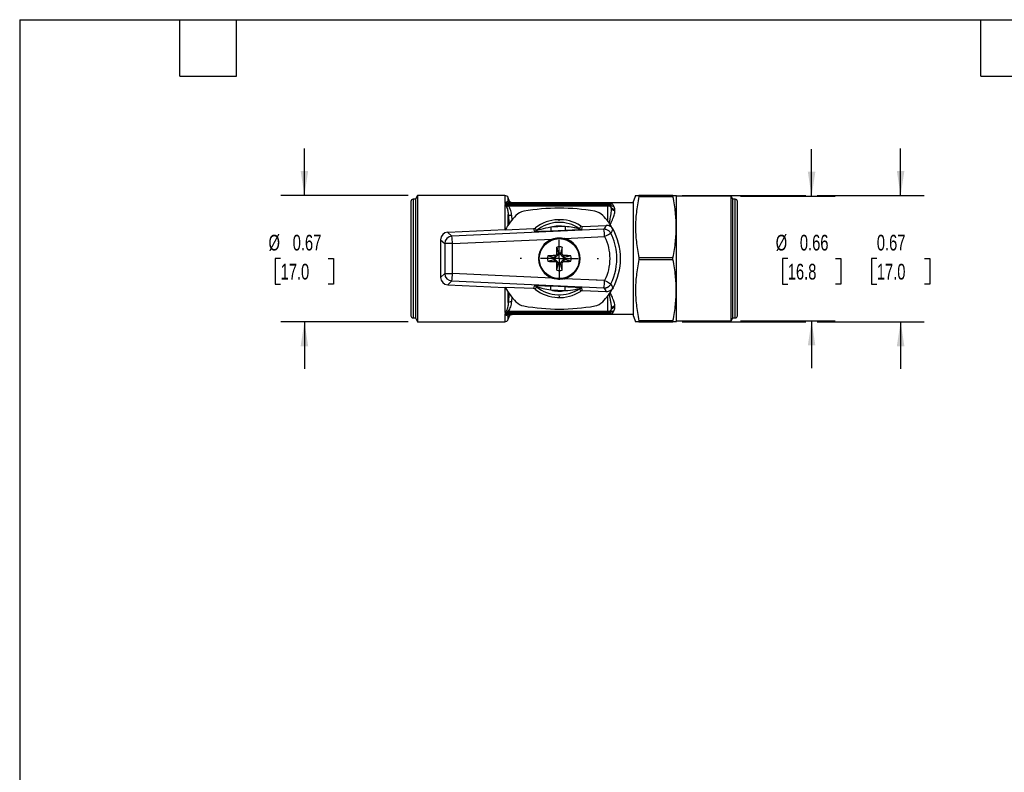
# Model space of a CAD drawing. Header units: inches. Extents: x 0.2 to 10.8, y 0.2 to 8.2.
# Tile 2 of 4: x 0.2 to 5.5, y 4.3 to 8.2. Entities that reach past the tile are written whole.
import ezdxf

# ---------------------------------------------------------------- set-up
doc = ezdxf.new("R2010")
doc.units = ezdxf.units.IN
doc.header["$MEASUREMENT"] = 0
doc.linetypes.add('SLD-Center', pattern=[0.75, 0.6, -0.05, 0.05, -0.05])
doc.linetypes.add('SLD-Solid', pattern=[0])
doc.layers.add('CENTER', color=40, linetype='SLD-Center')
doc.layers.add('DIMENSIONS', color=140, linetype='SLD-Solid', lineweight=25)
doc.layers.add('TEXT', color=140, linetype='SLD-Solid', lineweight=25)
doc.styles.add('SLDTEXTSTYLE0', font='TXT', dxfattribs={"width": 0.7})
doc.dimstyles.new('SLDDIMSTYLE0', dxfattribs={"dimtxt": 0.084961, "dimasz": 0.13, "dimexe": 0, "dimexo": 0.0625, "dimgap": 0.02124, "dimtad": 0, "dimtih": 1, "dimtoh": 1, "dimrnd": 1e-09, "dimdsep": 46, "dimtxsty": 'SLDTEXTSTYLE0', "dimsah": 1, "dimcen": 0.09, "dimadec": 0, "dimazin": 2, "dimtfac": 1, "dimtmove": 0, "dimatfit": 0, "dimfxl": 0, "dimfrac": 2, "dimtolj": 1, "dimtzin": 12, "dimarcsym": 0})

# ---------------------------------------------------------------- blocks, each defined once
blk = doc.blocks.new('_D_4')
at = {"layer": 'DIMENSIONS'}
for p, q in [((4.4521, 7.3132), (4.4521, 7.5632)), ((4.0757, 7.3132), (4.5771, 7.3132)), ((4.3258, 6.9825), (4.2973, 6.9825)), ((4.2973, 6.9825), (4.2973, 6.8475)), ((4.5783, 6.9825), (4.6068, 6.9825)), ((4.6068, 6.9825), (4.6068, 6.8475)), ((4.2973, 6.8475), (4.3258, 6.8475)), ((4.6068, 6.8475), (4.5783, 6.8475)), ((4.0757, 6.6518), (4.5771, 6.6518)), ((4.4521, 6.6518), (4.4521, 6.4018))]:
    blk.add_line(p, q, dxfattribs=at)
for points in [[(4.4521, 7.3132), (4.4721, 7.4432), (4.4321, 7.4432)], [(4.4521, 6.6518), (4.4321, 6.5218), (4.4721, 6.5218)]]:
    blk.add_solid(points, dxfattribs=at)
at = {"layer": 'DIMENSIONS', "char_height": 0.08333, "attachment_point": 1, "style": 'SLDTEXTSTYLE0'}
for s, insert in [('%%c', (4.2617, 7.1089)), ('0.66', (4.39, 7.1089)), ('16.8', (4.3258, 6.9549))]:
    blk.add_mtext(s, dxfattribs=dict(at, insert=insert))
blk = doc.blocks.new('_D_5')
at = {"layer": 'DIMENSIONS'}
for p, q in [((4.9245, 7.3172), (4.9245, 7.5672)), ((3.7662, 7.3172), (4.4221, 7.3172)), ((4.4821, 7.3172), (5.0495, 7.3172)), ((4.7983, 6.9825), (4.7697, 6.9825)), ((4.7697, 6.9825), (4.7697, 6.8475)), ((5.0507, 6.9825), (5.0793, 6.9825)), ((5.0793, 6.9825), (5.0793, 6.8475)), ((4.7697, 6.8475), (4.7983, 6.8475)), ((5.0793, 6.8475), (5.0507, 6.8475)), ((3.7662, 6.6479), (4.4221, 6.6479)), ((4.4821, 6.6479), (5.0495, 6.6479)), ((4.9245, 6.6479), (4.9245, 6.3979))]:
    blk.add_line(p, q, dxfattribs=at)
for points in [[(4.9245, 7.3172), (4.9445, 7.4472), (4.9045, 7.4472)], [(4.9245, 6.6479), (4.9045, 6.5179), (4.9445, 6.5179)]]:
    blk.add_solid(points, dxfattribs=at)
at = {"layer": 'DIMENSIONS', "char_height": 0.08333, "attachment_point": 1, "style": 'SLDTEXTSTYLE0'}
for s, insert in [('0.67', (4.7983, 7.1089)), ('17.0', (4.7983, 6.9549))]:
    blk.add_mtext(s, dxfattribs=dict(at, insert=insert))
blk = doc.blocks.new('_D_6')
at = {"layer": 'DIMENSIONS'}
for p, q in [((1.7608, 7.3172), (1.7608, 7.5672)), ((2.3111, 7.3172), (1.6358, 7.3172)), ((1.6345, 6.9825), (1.606, 6.9825)), ((1.606, 6.9825), (1.606, 6.8475)), ((1.887, 6.9825), (1.9155, 6.9825)), ((1.9155, 6.9825), (1.9155, 6.8475)), ((1.606, 6.8475), (1.6345, 6.8475)), ((1.9155, 6.8475), (1.887, 6.8475)), ((2.3111, 6.6479), (1.6358, 6.6479)), ((1.7608, 6.6479), (1.7608, 6.3979))]:
    blk.add_line(p, q, dxfattribs=at)
for points in [[(1.7608, 7.3172), (1.7808, 7.4472), (1.7408, 7.4472)], [(1.7608, 6.6479), (1.7408, 6.5179), (1.7808, 6.5179)]]:
    blk.add_solid(points, dxfattribs=at)
at = {"layer": 'DIMENSIONS', "char_height": 0.08333, "attachment_point": 1, "style": 'SLDTEXTSTYLE0'}
for s, insert in [('%%c', (1.5704, 7.1089)), ('0.67', (1.6987, 7.1089)), ('17.0', (1.6345, 6.9549))]:
    blk.add_mtext(s, dxfattribs=dict(at, insert=insert))
blk = doc.blocks.new('SW_CENTERMARKSYMBOL_1')
at = {"layer": 'CENTER', "color": 0}
for p, q in [((0, 0.2), (0, 0.2083)), ((0, 0), (0, 0.1)), ((-0.2, 0), (-0.2083, 0)), ((0, 0), (-0.1, 0)), ((0, 0), (0, -0.1)), ((0, 0), (0.1, 0)), ((0.2, 0), (0.2083, 0)), ((0, -0.2), (0, -0.2083))]:
    blk.add_line(p, q, dxfattribs=at)

msp = doc.modelspace()

# ---------------------------------------------------------------- linework, layer by layer
for p, q in [((2.3611, 7.3172), (2.3497, 7.2975)), ((2.8241, 7.3172), (2.3611, 7.3172)), ((2.3611, 7.3172), (2.3611, 6.9825)), ((2.8241, 7.3172), (2.8241, 7.2753)), ((3.5179, 7.3172), (3.5072, 7.2876)), ((3.5358, 7.3172), (3.5358, 7.3127)), ((3.7162, 7.3172), (3.5358, 7.3172)), ((3.7162, 7.3127), (3.7162, 7.3172)), ((3.7355, 7.3132), (3.7341, 7.3172)), ((2.3261, 7.2857), (2.3261, 6.6794)), ((2.3497, 7.2975), (2.3379, 7.2975)), ((2.3379, 7.2975), (2.3379, 6.6675)), ((2.3497, 7.2975), (2.3497, 6.6675)), ((2.8241, 7.2753), (3.3694, 7.2753)), ((2.8241, 7.2692), (3.3694, 7.2692)), ((2.8241, 7.2692), (2.8241, 7.1352)), ((3.3694, 7.2778), (2.8422, 7.2778)), ((2.8474, 7.291), (2.8426, 7.3042)), ((2.8426, 7.291), (2.8426, 7.3042)), ((3.3694, 7.2778), (3.3694, 7.2753)), ((3.3694, 7.2753), (3.3694, 7.2692)), ((3.3694, 7.2692), (3.3694, 7.2622)), ((3.3891, 7.2778), (3.3881, 7.2775)), ((3.5072, 7.2778), (3.3891, 7.2778)), ((3.5072, 6.6774), (3.5072, 7.2876)), ((3.5358, 7.3127), (3.7162, 7.3127)), ((4.0257, 7.3132), (3.7355, 7.3132)), ((3.7355, 6.6518), (3.7355, 7.3132)), ((4.0347, 7.2975), (4.0257, 7.3132)), ((4.0257, 6.6518), (4.0257, 7.3132)), ((4.0466, 7.2975), (4.0347, 7.2975)), ((4.0347, 6.6675), (4.0347, 7.2975)), ((4.0466, 6.6675), (4.0466, 7.2975)), ((4.0584, 6.6794), (4.0584, 7.2857)), ((2.8422, 7.2622), (3.3694, 7.2622)), ((2.8426, 7.1617), (2.8426, 7.2157)), ((2.8426, 7.2157), (2.8466, 7.1665)), ((2.863, 7.1882), (2.8611, 7.2108)), ((3.3694, 7.2622), (3.3694, 7.1825)), ((3.3891, 7.2524), (3.3891, 7.2581)), ((3.4088, 7.2355), (3.4088, 7.2409)), ((3.2369, 7.1532), (3.3623, 7.1587)), ((2.8269, 7.1353), (2.5212, 7.1219)), ((2.5429, 7.1012), (2.5212, 7.1219)), ((3.3505, 7.1383), (2.5429, 7.1012)), ((2.8269, 7.1353), (2.9757, 7.1418)), ((3.144, 7.1523), (3.0683, 7.149)), ((3.0692, 7.1294), (3.1448, 7.1327)), ((2.4836, 7.0827), (2.5053, 7.0619)), ((2.4836, 7.0827), (2.4836, 6.8823)), ((2.5463, 7.0619), (2.5053, 7.0619)), ((2.5053, 7.0619), (2.5053, 6.9031)), ((2.5463, 7.0619), (3.0761, 7.0862)), ((2.5463, 6.9031), (2.5463, 7.0619)), ((3.1412, 7.0892), (3.3539, 7.099)), ((3.0985, 7.0066), (3.1078, 7.0066)), ((3.1078, 7.0117), (3.1078, 7.0066)), ((3.1201, 7.0066), (3.1201, 7.0115)), ((3.1295, 7.0066), (3.1201, 7.0066)), ((2.3611, 6.9825), (2.3611, 6.6479)), ((3.0843, 6.9768), (3.0904, 6.9768)), ((3.0904, 6.9892), (3.0845, 6.9892)), ((3.0904, 6.9985), (3.0904, 6.9892)), ((3.0904, 6.9675), (3.0904, 6.9768)), ((3.0985, 6.9594), (3.1078, 6.9594)), ((3.1078, 6.9594), (3.1078, 6.9533)), ((3.1295, 6.9594), (3.1201, 6.9594)), ((3.1201, 6.9535), (3.1201, 6.9594)), ((3.1376, 6.9985), (3.1376, 6.9892)), ((3.1425, 6.9892), (3.1376, 6.9892)), ((3.1376, 6.9675), (3.1376, 6.9768)), ((3.1376, 6.9768), (3.1427, 6.9768)), ((3.5358, 6.987), (3.5358, 6.978)), ((3.7162, 6.987), (3.5358, 6.987)), ((3.5358, 6.978), (3.7162, 6.978)), ((3.7162, 6.978), (3.7162, 6.987)), ((2.5053, 6.9031), (2.4836, 6.8823)), ((2.5053, 6.9031), (2.5463, 6.9031)), ((3.0761, 6.8788), (2.5463, 6.9031)), ((2.5212, 6.8431), (2.5429, 6.8638)), ((2.5429, 6.8638), (3.3505, 6.8268)), ((3.3132, 6.8679), (3.1412, 6.8758)), ((3.3139, 6.8669), (3.3132, 6.8679)), ((3.3144, 6.8678), (3.3139, 6.8669)), ((3.3139, 6.8669), (3.3139, 6.8669)), ((3.3539, 6.866), (3.3144, 6.8678)), ((2.5212, 6.8431), (2.8269, 6.8297)), ((2.8241, 6.8299), (2.8241, 6.6958)), ((2.9757, 6.8232), (2.8269, 6.8297)), ((2.8426, 6.7493), (2.8426, 6.8033)), ((2.8466, 6.7982), (2.8426, 6.7493)), ((3.0683, 6.816), (3.144, 6.8127)), ((3.1448, 6.8323), (3.0692, 6.8356)), ((3.3623, 6.8064), (3.2369, 6.8118)), ((2.8611, 6.7543), (2.8628, 6.7772)), ((3.3694, 6.7825), (3.3694, 6.7028)), ((2.8241, 6.6958), (3.3694, 6.6958)), ((2.8241, 6.6897), (3.3694, 6.6897)), ((2.8241, 6.6897), (2.8241, 6.6479)), ((3.3694, 6.7028), (2.8422, 6.7028)), ((3.3694, 6.7028), (3.3694, 6.6958)), ((3.3694, 6.6958), (3.3694, 6.6897)), ((3.3694, 6.6897), (3.3694, 6.6872)), ((3.3891, 6.7069), (3.3891, 6.7127)), ((3.4088, 6.7241), (3.4088, 6.7295)), ((2.3379, 6.6675), (2.3497, 6.6675)), ((2.3497, 6.6675), (2.3611, 6.6479)), ((2.3611, 6.6479), (2.8241, 6.6479)), ((2.8422, 6.6872), (3.3694, 6.6872)), ((2.8426, 6.6608), (2.8474, 6.6741)), ((2.8426, 6.6608), (2.8426, 6.674)), ((3.3891, 6.6872), (3.5072, 6.6872)), ((3.5072, 6.6774), (3.5179, 6.6479)), ((3.5358, 6.6523), (3.5358, 6.6479)), ((3.7162, 6.6523), (3.5358, 6.6523)), ((3.5358, 6.6479), (3.7162, 6.6479)), ((3.7162, 6.6479), (3.7162, 6.6523)), ((3.7341, 6.6479), (3.7355, 6.6518)), ((3.7355, 6.6518), (4.0257, 6.6518)), ((4.0257, 6.6518), (4.0347, 6.6675)), ((4.0347, 6.6675), (4.0466, 6.6675))]:
    msp.add_line(p, q)
at = {"flags": 128}
for points in [[(3.3891, 7.2524), (3.3887, 7.2543), (3.3876, 7.2561), (3.3858, 7.2578), (3.3833, 7.2593), (3.3803, 7.2605), (3.3769, 7.2614), (3.3732, 7.262), (3.3694, 7.2622)], [(3.1286, 7.0435), (3.1265, 7.0354), (3.1248, 7.0292), (3.1235, 7.0243), (3.1225, 7.0203), (3.1212, 7.0153), (3.1201, 7.0115)], [(3.0525, 6.9976), (3.0606, 6.9955), (3.0668, 6.9938), (3.0717, 6.9925), (3.0757, 6.9915), (3.0807, 6.9902), (3.0845, 6.9892)], [(3.1286, 6.9215), (3.1265, 6.9296), (3.1248, 6.9358), (3.1235, 6.9407), (3.1225, 6.9447), (3.1212, 6.9497), (3.1201, 6.9535)], [(3.1745, 6.9976), (3.1664, 6.9955), (3.1602, 6.9938), (3.1553, 6.9925), (3.1513, 6.9915), (3.1463, 6.9902), (3.1425, 6.9892)], [(3.3694, 6.7028), (3.3732, 6.703), (3.3769, 6.7036), (3.3803, 6.7045), (3.3833, 6.7057), (3.3858, 6.7072), (3.3876, 6.7089), (3.3887, 6.7107), (3.3891, 6.7127)]]:
    msp.add_lwpolyline(points, dxfattribs=at)
for radius in [0.1083, 0.1061]:
    msp.add_circle((3.1135, 6.9825), radius)
for centre, radius, start, end in [((2.8241, 7.2975), 0.0197, 20, 90), ((2.3379, 7.2857), 0.0118, 90, 180), ((3.3694, 7.2581), 0.0197, 0, 90), ((3.3705, 7.2568), 0.0186, 4.0687, 93.5594), ((3.3707, 7.2508), 0.0184, 4.7522, 94.0703), ((4.0466, 7.2857), 0.0118, 0, 90), ((3.1135, 6.9825), 0.3248, 135.1322, 151.9419), ((2.9391, 7.1561), 0.0787, 100.0835, 135.1322), ((3.1135, 6.1754), 1.0748, 79.9165, 100.0835), ((3.2879, 7.1561), 0.0787, 44.8678, 79.9165), ((3.1135, 6.9825), 0.3248, 28.6469, 44.8678), ((3.1135, 6.9825), 0.2067, 57.2218, 127.7758), ((3.1135, 6.9825), 0.1922, 55.9937, 129.0039), ((3.1135, 6.9825), 0.1725, 79.8247, 105.173), ((3.0978, 7.0964), 0.2561, 0.5779, 9.4076), ((3.1135, 6.9825), 0.3248, 331.3531, 28.6469), ((2.5447, 7.0618), 0.0394, 92.6727, 179.8261), ((2.2902, 7.0593), 0.2561, 0.5779, 9.4076), ((3.1135, 6.9825), 0.1102, 109.8034, 250.1966), ((3.1118, 6.9825), 0.1102, 284.5438, 75.4562), ((3.1135, 6.9825), 0.1102, 284.5438, 75.4562), ((4.8137, 6.9838), 1.7154, 177.9987, 179.2387), ((3.1135, 6.9825), 0.0628, 76.0846, 102.978), ((3.1135, 6.9825), 0.0298, 77.0747, 100.9583), ((3.0904, 7.0066), 0.0175, 354.972, 0), ((3.1135, 6.9825), 0.0233, 73.1547, 104.2236), ((3.1376, 7.0066), 0.0175, 180, 185.9694), ((1.4132, 6.9838), 1.7164, 0.7612, 1.9925), ((3.1135, 6.9825), 0.0628, 166.0846, 192.978), ((3.1122, 8.6845), 1.7172, 267.9991, 269.2713), ((3.1122, 5.2804), 1.7182, 90.7287, 91.992), ((3.1135, 6.9825), 0.0298, 167.0747, 190.9583), ((3.1135, 6.9825), 0.0233, 163.3515, 194.0725), ((3.0904, 7.0066), 0.0175, 270, 272.6032), ((3.0904, 6.9594), 0.0175, 88.308, 90), ((4.8155, 6.9812), 1.7172, 180.7287, 182.0009), ((3.1135, 6.9825), 0.0233, 255.9275, 286.6485), ((3.0904, 6.9594), 0.0175, 360, 1.692), ((3.1135, 6.9825), 0.0298, 259.0417, 282.9253), ((3.1376, 6.9594), 0.0175, 177.3968, 180), ((1.4114, 6.9812), 1.7182, 358.008, 359.2713), ((3.1376, 7.0066), 0.0175, 264.0306, 270), ((3.1135, 6.9825), 0.0233, 345.7764, 16.8453), ((3.1376, 6.9594), 0.0175, 90, 95.028), ((3.1148, 5.2823), 1.7164, 88.0075, 89.2388), ((3.1148, 8.6827), 1.7154, 270.7613, 272.0013), ((3.1135, 6.9825), 0.0298, 349.0417, 12.9253), ((3.1135, 6.9825), 0.0628, 347.022, 13.9154), ((2.5447, 6.9032), 0.0394, 180.1739, 267.3273), ((2.2902, 6.9057), 0.2561, 350.5924, 359.4221), ((3.1135, 6.9825), 0.0628, 257.022, 283.9154), ((3.0978, 6.8686), 0.2561, 350.5924, 359.4221), ((3.1135, 6.9825), 0.3248, 208.0581, 224.8678), ((3.1135, 6.9825), 0.2067, 232.2242, 302.7782), ((3.1135, 6.9825), 0.1922, 230.9961, 304.0063), ((3.1135, 6.9825), 0.1725, 254.827, 280.1753), ((3.1135, 6.9825), 0.3248, 315.1322, 331.3531), ((2.9391, 6.8089), 0.0787, 224.8678, 259.9165), ((3.2879, 6.8089), 0.0787, 280.0835, 315.1322), ((3.1135, 7.7896), 1.0748, 259.9165, 280.0835), ((3.3707, 6.7142), 0.0184, 265.9297, 355.2478), ((3.3705, 6.7082), 0.0186, 266.4406, 355.9313), ((3.3694, 6.7069), 0.0197, 270, 0), ((2.3379, 6.6794), 0.0118, 180, 270), ((2.8241, 6.6675), 0.0197, 270, 340), ((4.0466, 6.6794), 0.0118, 270, 0)]:
    msp.add_arc(centre, radius, start, end)
for centre, major_axis, ratio, start_param, end_param in [((2.523, 7.0826), (-0.0285, 0.0273), 0.997379, 5.520905, 7.045466), ((2.523, 6.8825), (-0.0285, -0.0273), 0.997379, 5.520905, 7.045466), ((3.3115, 6.8679), (-0.0312, 0.0408), 0.026535, 4.668393, 4.692094)]:
    msp.add_ellipse(centre, major_axis=major_axis, ratio=ratio, start_param=start_param, end_param=end_param)
for points, knots in [([(3.5181, 7.3172), (3.5181, 7.3172), (3.518, 7.3172), (3.5197, 7.3172), (3.5231, 7.3172), (3.5284, 7.3172), (3.5333, 7.3172), (3.5358, 7.3172)], [0, 0, 0, 0, 0.1112478, 0.3175979, 0.5309795, 0.7564688, 1, 1, 1, 1]), ([(3.7162, 7.3172), (3.7188, 7.3172), (3.7238, 7.3172), (3.7291, 7.3172), (3.7325, 7.3172), (3.7341, 7.3172), (3.7339, 7.3172), (3.7339, 7.3172)], [0, 0, 0, 0, 0.247773, 0.47696, 0.693796, 0.903611, 1, 1, 1, 1]), ([(2.8332, 7.2817), (2.8303, 7.2805), (2.8272, 7.2783), (2.8242, 7.2754), (2.8241, 7.2753), (2.8241, 7.2753)], [-0.06791448, -0.06791448, -0.06791448, -0.06791448, -0.0005514, -0.0005514, 0, 0, 0, 0]), ([(2.8241, 7.2753), (2.8242, 7.2753), (2.8242, 7.2753), (2.8303, 7.2769), (2.8365, 7.2778), (2.8422, 7.2778)], [-0.06791448, -0.06791448, -0.06791448, -0.06791448, -0.06736308, -0.06736308, 0, 0, 0, 0]), ([(2.8241, 7.2692), (2.8241, 7.2692), (2.8242, 7.2692), (2.8272, 7.266), (2.8303, 7.262), (2.8332, 7.2576)], [-0.0672973, -0.0672973, -0.0672973, -0.0672973, -0.06667899, -0.06667899, 0.00061831, 0.00061831, 0.00061831, 0.00061831]), ([(2.8422, 7.2622), (2.8365, 7.2651), (2.8303, 7.2675), (2.8242, 7.2692), (2.8242, 7.2692), (2.8241, 7.2692)], [-0.0672973, -0.0672973, -0.0672973, -0.0672973, 0, 0, 0.00061831, 0.00061831, 0.00061831, 0.00061831]), ([(2.8426, 7.291), (2.842, 7.2895), (2.8403, 7.2863), (2.8361, 7.2829), (2.8332, 7.2817)], [0, 0, 0, 0, 0.0917135, 0.1604987, 0.1604987, 0.1604987, 0.1604987]), ([(2.8469, 7.2908), (2.8471, 7.2908), (2.8474, 7.2908), (2.8445, 7.2909), (2.8426, 7.291)], [0, 0, 0, 0, 0.33264, 1, 1, 1, 1]), ([(2.8659, 7.2778), (2.8639, 7.278), (2.8599, 7.2783), (2.8544, 7.2811), (2.85, 7.2853), (2.8482, 7.2889), (2.8474, 7.2908)], [0, 0, 0, 0, 0.250028, 0.499937, 0.749877, 1, 1, 1, 1]), ([(3.3891, 7.2778), (3.389, 7.2778), (3.389, 7.2778), (3.3798, 7.2778), (3.3694, 7.2778), (3.3694, 7.2778)], [-0.2729134, -0.2729134, -0.2729134, -0.2729134, -0.2719627, -0.2719627, 0.0009507, 0.0009507, 0.0009507, 0.0009507]), ([(3.3881, 7.2775), (3.3878, 7.2774), (3.3868, 7.2772), (3.3855, 7.2756), (3.3845, 7.2727), (3.3855, 7.27), (3.386, 7.2686)], [0, 0, 0, 0, 0.138018, 0.417941, 0.702656, 1, 1, 1, 1]), ([(3.4027, 7.2606), (3.4012, 7.2628), (3.3988, 7.2669), (3.394, 7.2749), (3.3913, 7.2777), (3.3891, 7.2778), (3.3891, 7.2778), (3.3891, 7.2778)], [-0.0013553, -0.0013553, -0.0013553, -0.0013553, 0.0536726, 0.1087005, 0.2737842, 0.2737842, 0.2751396, 0.2751396, 0.2751396, 0.2751396]), ([(3.5358, 7.3127), (3.5294, 7.2815), (3.5251, 7.2536), (3.5193, 7.2004), (3.5179, 7.1751), (3.5179, 7.1245), (3.5193, 7.0993), (3.5251, 7.046), (3.5294, 7.0181), (3.5358, 6.987)], [0, 0, 0, 0, 0.25, 0.25, 0.5, 0.5, 0.75, 0.75, 1, 1, 1, 1]), ([(3.7162, 6.987), (3.7226, 7.0181), (3.727, 7.046), (3.7327, 7.0993), (3.7341, 7.1245), (3.7341, 7.1751), (3.7327, 7.2004), (3.727, 7.2536), (3.7226, 7.2815), (3.7162, 7.3127)], [0, 0, 0, 0, 0.25, 0.25, 0.5, 0.5, 0.75, 0.75, 1, 1, 1, 1]), ([(2.8332, 7.2576), (2.837, 7.2515), (2.8405, 7.2377), (2.8421, 7.2224), (2.8426, 7.2157)], [-0.2736467, -0.2736467, -0.2736467, -0.2736467, -0.182455, -0.1140612, -0.1140612, -0.1140612, -0.1140612]), ([(2.8611, 7.2108), (2.86, 7.2198), (2.8584, 7.2289), (2.8529, 7.2467), (2.849, 7.2552), (2.8422, 7.2622)], [0, 0, 0, 0, 0.5, 0.5, 1, 1, 1, 1]), ([(3.3891, 7.2524), (3.389, 7.2486), (3.3888, 7.2404), (3.3874, 7.2268), (3.3852, 7.2114), (3.3827, 7.1966), (3.3801, 7.183), (3.3785, 7.1749), (3.3777, 7.1707)], [0, 0, 0, 0, 0.15041, 0.323002, 0.517859, 0.719935, 0.857299, 1, 1, 1, 1]), ([(3.3835, 7.1617), (3.384, 7.1628), (3.3858, 7.1669), (3.3888, 7.1735), (3.3922, 7.1813), (3.3963, 7.1909), (3.4007, 7.2018), (3.405, 7.2142), (3.4081, 7.2254), (3.4085, 7.2322), (3.4088, 7.2355)], [0, 0, 0, 0, 0.0390367, 0.1411374, 0.2364122, 0.3248844, 0.5033946, 0.6632375, 0.8403252, 1, 1, 1, 1]), ([(3.4088, 7.2409), (3.4036, 7.2409), (3.3985, 7.2427), (3.3912, 7.2491), (3.3891, 7.2536), (3.3891, 7.2581)], [0, 0, 0, 0, 0.5, 0.5, 1, 1, 1, 1]), ([(3.3985, 7.1382), (3.3968, 7.1415), (3.3946, 7.1444), (3.3895, 7.1496), (3.3865, 7.1518), (3.377, 7.1572), (3.3697, 7.159), (3.3623, 7.1587)], [0, 0, 0, 0, 0.25, 0.25, 0.5, 0.5, 1, 1, 1, 1]), ([(2.981, 7.1275), (2.9811, 7.1273), (2.9826, 7.1271), (2.9871, 7.1269), (2.9901, 7.1269), (2.9969, 7.1269), (3.0008, 7.127), (3.0089, 7.1271), (3.0131, 7.1272), (3.0341, 7.1279), (3.0517, 7.1286), (3.0692, 7.1294)], [0, 0, 0, 0, 0.125, 0.125, 0.25, 0.25, 0.375, 0.375, 0.5, 0.5, 1, 1, 1, 1]), ([(3.0683, 7.149), (3.049, 7.146), (3.0216, 7.1394), (2.9967, 7.1325), (2.9925, 7.1317), (2.9925, 7.1319)], [0, 0, 0, 0, 0.1520131, 0.2280197, 0.266023, 0.266023, 0.266023, 0.266023]), ([(3.0683, 7.149), (3.0685, 7.1441), (3.0688, 7.1391), (3.0691, 7.1319), (3.0692, 7.1297), (3.0692, 7.1294)], [0, 0, 0, 0, 0.5, 0.5, 1, 1, 1, 1]), ([(3.221, 7.1418), (3.221, 7.1416), (3.2177, 7.142), (3.2053, 7.1442), (3.1821, 7.1483), (3.1586, 7.1514), (3.144, 7.1523)], [0, 0, 0, 0, 0.0475043, 0.0760069, 0.1520139, 0.2660243, 0.2660243, 0.2660243, 0.2660243]), ([(3.1448, 7.1327), (3.1535, 7.1331), (3.1623, 7.1335), (3.1796, 7.1343), (3.1883, 7.1347), (3.2053, 7.1357), (3.2135, 7.1362), (3.2239, 7.1371), (3.2269, 7.1374), (3.2314, 7.138), (3.2328, 7.1383), (3.2328, 7.1385)], [0, 0, 0, 0, 0.25, 0.25, 0.5, 0.5, 0.75, 0.75, 0.875, 0.875, 1, 1, 1, 1]), ([(3.3876, 7.1162), (3.387, 7.1173), (3.3859, 7.1193), (3.384, 7.1222), (3.3818, 7.1249), (3.3784, 7.1285), (3.3734, 7.1324), (3.3663, 7.1359), (3.3586, 7.1381), (3.3532, 7.1382), (3.3505, 7.1383)], [0, 0, 0, 0, 0.077641, 0.154317, 0.230031, 0.304788, 0.47546, 0.648185, 0.823016, 1, 1, 1, 1]), ([(3.3876, 7.1162), (3.3872, 7.1159), (3.3808, 7.1123), (3.3639, 7.1039), (3.3539, 7.099)], [0, 0, 0, 0, 0.428571, 1, 1, 1, 1]), ([(3.3876, 6.8488), (3.4107, 6.8962), (3.4292, 6.9898), (3.4049, 7.0807), (3.3876, 7.1162)], [-0.4549191, -0.4549191, -0.4549191, -0.4549191, 0.0649884, 0.4549191, 0.4549191, 0.4549191, 0.4549191]), ([(3.0761, 7.0862), (3.0866, 7.09), (3.0973, 7.0921), (3.1138, 7.0929), (3.1194, 7.0927), (3.1304, 7.0916), (3.1358, 7.0906), (3.1412, 7.0892)], [0, 0, 0, 0, 0.5, 0.5, 0.75, 0.75, 1, 1, 1, 1]), ([(3.3539, 7.099), (3.3716, 7.0629), (3.3809, 7.0227), (3.3808, 6.9423), (3.3716, 6.9021), (3.3539, 6.866)], [0, 0, 0, 0, 0.5, 0.5, 1, 1, 1, 1]), ([(3.0904, 6.9985), (3.0925, 6.9985), (3.0946, 6.9994), (3.0976, 7.0024), (3.0985, 7.0045), (3.0985, 7.0066)], [0, 0, 0, 0, 0.5, 0.5, 1, 1, 1, 1]), ([(3.1078, 7.0051), (3.1071, 7.0042), (3.1063, 7.0032), (3.1048, 7.0014), (3.1042, 7.0007), (3.1031, 6.9995), (3.1027, 6.999), (3.1017, 6.9979), (3.101, 6.9972), (3.0992, 6.9955), (3.0985, 6.9949), (3.0974, 6.9939), (3.0969, 6.9935), (3.0957, 6.9925), (3.095, 6.992), (3.0931, 6.9906), (3.0921, 6.9898), (3.0912, 6.9892)], [0, 0, 0, 0, 0.25, 0.25, 0.375, 0.375, 0.4375, 0.4375, 0.5, 0.5, 0.5625, 0.5625, 0.625, 0.625, 0.75, 0.75, 1, 1, 1, 1]), ([(3.0994, 7.0437), (3.1008, 7.0383), (3.1019, 7.0342), (3.1037, 7.0273), (3.1044, 7.0246), (3.1063, 7.0175), (3.1071, 7.0143), (3.1078, 7.0117)], [0, 0, 0, 0, 0.25, 0.25, 0.5, 0.5, 1, 1, 1, 1]), ([(3.1358, 6.9893), (3.1349, 6.9899), (3.1339, 6.9906), (3.1322, 6.992), (3.1316, 6.9925), (3.1304, 6.9936), (3.13, 6.9939), (3.1289, 6.9949), (3.1282, 6.9955), (3.1267, 6.9971), (3.126, 6.9978), (3.125, 6.9989), (3.1246, 6.9994), (3.1236, 7.0006), (3.123, 7.0012), (3.1216, 7.0029), (3.1209, 7.0039), (3.1202, 7.0048)], [0, 0, 0, 0, 0.25, 0.25, 0.375, 0.375, 0.4375, 0.4375, 0.5, 0.5, 0.5625, 0.5625, 0.625, 0.625, 0.75, 0.75, 1, 1, 1, 1]), ([(3.1295, 7.0066), (3.1295, 7.0045), (3.1304, 7.0024), (3.1334, 6.9994), (3.1355, 6.9985), (3.1376, 6.9985)], [0, 0, 0, 0, 0.5, 0.5, 1, 1, 1, 1]), ([(3.0523, 6.9684), (3.0577, 6.9698), (3.0618, 6.9709), (3.0687, 6.9727), (3.0714, 6.9735), (3.0785, 6.9753), (3.0817, 6.9762), (3.0843, 6.9768)], [0, 0, 0, 0, 0.25, 0.25, 0.5, 0.5, 1, 1, 1, 1]), ([(3.0985, 6.9594), (3.0984, 6.9615), (3.0976, 6.9636), (3.0946, 6.9666), (3.0925, 6.9675), (3.0904, 6.9675)], [0, 0, 0, 0, 0.5, 0.5, 1, 1, 1, 1]), ([(3.0909, 6.9768), (3.0919, 6.9761), (3.093, 6.9754), (3.0949, 6.9739), (3.0956, 6.9733), (3.0969, 6.9722), (3.0973, 6.9718), (3.0982, 6.971), (3.0986, 6.9707), (3.0993, 6.97), (3.0998, 6.9695), (3.1007, 6.9686), (3.1011, 6.9681), (3.1018, 6.9674), (3.1021, 6.9671), (3.1029, 6.9662), (3.1033, 6.9658), (3.1044, 6.9645), (3.1049, 6.9638), (3.1064, 6.962), (3.1071, 6.9609), (3.1078, 6.9599)], [0, 0, 0, 0, 0.25, 0.25, 0.375, 0.375, 0.4375, 0.4375, 0.46875, 0.46875, 0.5, 0.5, 0.53125, 0.53125, 0.5625, 0.5625, 0.625, 0.625, 0.75, 0.75, 1, 1, 1, 1]), ([(3.0994, 6.9213), (3.1008, 6.9268), (3.1019, 6.9309), (3.1037, 6.9377), (3.1044, 6.9405), (3.1063, 6.9475), (3.1071, 6.9507), (3.1078, 6.9533)], [0, 0, 0, 0, 0.25, 0.25, 0.5, 0.5, 1, 1, 1, 1]), ([(3.1202, 6.9602), (3.1208, 6.9611), (3.1215, 6.9622), (3.123, 6.964), (3.1235, 6.9647), (3.1245, 6.966), (3.1249, 6.9664), (3.1259, 6.9676), (3.1266, 6.9684), (3.1283, 6.9701), (3.129, 6.9708), (3.1301, 6.9718), (3.1305, 6.9722), (3.1317, 6.9733), (3.1324, 6.9738), (3.1342, 6.9753), (3.1351, 6.9761), (3.1361, 6.9768)], [0, 0, 0, 0, 0.25, 0.25, 0.375, 0.375, 0.4375, 0.4375, 0.5, 0.5, 0.5625, 0.5625, 0.625, 0.625, 0.75, 0.75, 1, 1, 1, 1]), ([(3.1376, 6.9675), (3.1355, 6.9675), (3.1334, 6.9666), (3.1304, 6.9636), (3.1295, 6.9615), (3.1295, 6.9594)], [0, 0, 0, 0, 0.5, 0.5, 1, 1, 1, 1]), ([(3.1747, 6.9684), (3.1692, 6.9698), (3.1651, 6.9709), (3.1583, 6.9727), (3.1555, 6.9735), (3.1485, 6.9753), (3.1453, 6.9762), (3.1427, 6.9768)], [0, 0, 0, 0, 0.25, 0.25, 0.5, 0.5, 1, 1, 1, 1]), ([(3.5358, 6.978), (3.5294, 6.9469), (3.5251, 6.919), (3.5193, 6.8657), (3.5179, 6.8405), (3.5179, 6.7899), (3.5193, 6.7646), (3.5251, 6.7114), (3.5294, 6.6835), (3.5358, 6.6523)], [0, 0, 0, 0, 0.25, 0.25, 0.5, 0.5, 0.75, 0.75, 1, 1, 1, 1]), ([(3.7162, 6.6523), (3.7226, 6.6835), (3.727, 6.7114), (3.7327, 6.7646), (3.7341, 6.7899), (3.7341, 6.8405), (3.7327, 6.8657), (3.727, 6.919), (3.7226, 6.9469), (3.7162, 6.978)], [0, 0, 0, 0, 0.25, 0.25, 0.5, 0.5, 0.75, 0.75, 1, 1, 1, 1]), ([(3.1412, 6.8758), (3.1304, 6.873), (3.1195, 6.8719), (3.103, 6.8726), (3.0975, 6.8733), (3.0867, 6.8754), (3.0814, 6.8769), (3.0761, 6.8788)], [0, 0, 0, 0, 0.5, 0.5, 0.75, 0.75, 1, 1, 1, 1]), ([(3.3505, 6.8268), (3.3518, 6.8267), (3.3543, 6.8267), (3.3581, 6.8271), (3.3618, 6.8279), (3.3655, 6.829), (3.369, 6.8304), (3.3723, 6.8322), (3.3755, 6.8343), (3.3785, 6.8367), (3.3812, 6.8394), (3.3836, 6.8423), (3.3858, 6.8454), (3.387, 6.8477), (3.3876, 6.8488)], [0, 0, 0, 0, 0.083382, 0.166739, 0.250073, 0.333391, 0.416698, 0.5, 0.583302, 0.666609, 0.749927, 0.833261, 0.916618, 1, 1, 1, 1]), ([(3.3539, 6.866), (3.3639, 6.8612), (3.3808, 6.8527), (3.3872, 6.8491), (3.3876, 6.8488)], [0, 0, 0, 0, 0.571429, 1, 1, 1, 1]), ([(3.0692, 6.8356), (3.0605, 6.836), (3.0517, 6.8364), (3.0344, 6.8371), (3.0257, 6.8374), (3.0087, 6.8379), (3.0005, 6.8381), (2.9901, 6.8381), (2.987, 6.8381), (2.9825, 6.8379), (2.9811, 6.8377), (2.981, 6.8375)], [0, 0, 0, 0, 0.25, 0.25, 0.5, 0.5, 0.75, 0.75, 0.875, 0.875, 1, 1, 1, 1]), ([(2.9925, 6.8332), (2.9926, 6.8333), (2.9958, 6.8326), (3.0079, 6.8295), (3.0307, 6.8233), (3.0538, 6.8182), (3.0683, 6.816)], [0, 0, 0, 0, 0.0475043, 0.0760069, 0.1520139, 0.2660243, 0.2660243, 0.2660243, 0.2660243]), ([(3.144, 6.8127), (3.1442, 6.8177), (3.1444, 6.8226), (3.1447, 6.8298), (3.1448, 6.8321), (3.1448, 6.8323)], [0, 0, 0, 0, 0.5, 0.5, 1, 1, 1, 1]), ([(3.144, 6.8127), (3.1635, 6.814), (3.187, 6.8175), (3.2131, 6.8222), (3.221, 6.8235), (3.221, 6.8232)], [0, 0, 0, 0, 0.1520131, 0.1900164, 0.266023, 0.266023, 0.266023, 0.266023]), ([(3.2328, 6.8265), (3.2327, 6.827), (3.2274, 6.8276), (3.2135, 6.8288), (3.2052, 6.8293), (3.1801, 6.8308), (3.1623, 6.8316), (3.1448, 6.8323)], [0, 0, 0, 0, 0.25, 0.25, 0.5, 0.5, 1, 1, 1, 1]), ([(3.3985, 6.8268), (3.3968, 6.8236), (3.3946, 6.8207), (3.3895, 6.8155), (3.3865, 6.8132), (3.377, 6.8078), (3.3697, 6.806), (3.3623, 6.8064)], [0, 0, 0, 0, 0.25, 0.25, 0.5, 0.5, 1, 1, 1, 1]), ([(3.3777, 6.7944), (3.3779, 6.7935), (3.3786, 6.7899), (3.3798, 6.7837), (3.3812, 6.7762), (3.3825, 6.7692), (3.3845, 6.7581), (3.3867, 6.7436), (3.3887, 6.7269), (3.389, 6.7172), (3.3891, 6.7127)], [0, 0, 0, 0, 0.0289175, 0.1261152, 0.2139215, 0.2923371, 0.3733931, 0.6137668, 0.8225967, 1, 1, 1, 1]), ([(3.4088, 6.7295), (3.4086, 6.7328), (3.4081, 6.7396), (3.4051, 6.7508), (3.4007, 6.7632), (3.3959, 6.7751), (3.3908, 6.7869), (3.3868, 6.7959), (3.3842, 6.8016), (3.3835, 6.8033)], [0, 0, 0, 0, 0.160938, 0.336083, 0.495223, 0.675053, 0.801154, 0.940225, 1, 1, 1, 1]), ([(2.8426, 6.7493), (2.842, 6.7404), (2.8403, 6.7251), (2.8361, 6.712), (2.8332, 6.7074)], [0.7468757, 0.7468757, 0.7468757, 0.7468757, 0.8380674, 0.9064612, 0.9064612, 0.9064612, 0.9064612]), ([(2.8422, 6.7028), (2.849, 6.7098), (2.8528, 6.7184), (2.8584, 6.7361), (2.86, 6.7452), (2.8611, 6.7543)], [0, 0, 0, 0, 0.5, 0.5, 1, 1, 1, 1]), ([(2.8332, 6.7074), (2.8303, 6.703), (2.8272, 6.699), (2.8242, 6.6959), (2.8241, 6.6958), (2.8241, 6.6958)], [0.31172733, 0.31172733, 0.31172733, 0.31172733, 0.37902463, 0.37902463, 0.37964294, 0.37964294, 0.37964294, 0.37964294]), ([(2.8241, 6.6958), (2.8242, 6.6958), (2.8242, 6.6958), (2.8303, 6.6975), (2.8365, 6.6999), (2.8422, 6.7028)], [0.31172733, 0.31172733, 0.31172733, 0.31172733, 0.31234564, 0.31234564, 0.37964294, 0.37964294, 0.37964294, 0.37964294]), ([(2.8422, 6.6872), (2.8365, 6.6872), (2.8303, 6.6881), (2.8242, 6.6897), (2.8242, 6.6897), (2.8241, 6.6897)], [-0.0005514, -0.0005514, -0.0005514, -0.0005514, 0.06681168, 0.06681168, 0.06736308, 0.06736308, 0.06736308, 0.06736308]), ([(2.8241, 6.6897), (2.8241, 6.6897), (2.8242, 6.6896), (2.8272, 6.6867), (2.8303, 6.6845), (2.8332, 6.6833)], [-0.0005514, -0.0005514, -0.0005514, -0.0005514, 0, 0, 0.06736308, 0.06736308, 0.06736308, 0.06736308]), ([(3.386, 6.6964), (3.3845, 6.694), (3.3847, 6.6911), (3.3864, 6.688), (3.388, 6.6872), (3.3891, 6.6872), (3.3891, 6.6872), (3.3891, 6.6872)], [0, 0, 0, 0, 0.1100558, 0.1650837, 0.2751396, 0.2751396, 0.2764949, 0.2764949, 0.2764949, 0.2764949]), ([(3.4027, 6.7045), (3.3989, 6.7047), (3.3922, 6.7032), (3.3875, 6.6987), (3.386, 6.6964)], [0, 0, 0, 0, 0.571429, 1, 1, 1, 1]), ([(3.4088, 6.7295), (3.4036, 6.7295), (3.3985, 6.7277), (3.3912, 6.7215), (3.3891, 6.7171), (3.3891, 6.7127)], [0, 0, 0, 0, 0.5, 0.5, 1, 1, 1, 1]), ([(3.3891, 6.7069), (3.3891, 6.7114), (3.3912, 6.7159), (3.3985, 6.7223), (3.4036, 6.7241), (3.4088, 6.7241)], [0, 0, 0, 0, 0.5, 0.5, 1, 1, 1, 1]), ([(3.3891, 6.6872), (3.3891, 6.6872), (3.3891, 6.6872), (3.3905, 6.6873), (3.3926, 6.6887), (3.3968, 6.6945), (3.3997, 6.7), (3.4027, 6.7045)], [0, 0, 0, 0, 0.0013553, 0.0013553, 0.1114112, 0.1664391, 0.2764949, 0.2764949, 0.2764949, 0.2764949]), ([(2.8332, 6.6833), (2.8361, 6.6821), (2.8403, 6.6787), (2.842, 6.6756), (2.8426, 6.674)], [0, 0, 0, 0, 0.0687888, 0.1605072, 0.1605072, 0.1605072, 0.1605072]), ([(2.8426, 6.674), (2.8445, 6.6741), (2.8474, 6.6743), (2.8471, 6.6742), (2.8469, 6.6742)], [0, 0, 0, 0, 0.667404, 1, 1, 1, 1]), ([(2.8474, 6.6743), (2.8482, 6.6761), (2.85, 6.6797), (2.8544, 6.6839), (2.8599, 6.6867), (2.8639, 6.687), (2.8659, 6.6872)], [0, 0, 0, 0, 0.250123, 0.500063, 0.749972, 1, 1, 1, 1]), ([(3.3694, 6.6872), (3.3694, 6.6872), (3.3799, 6.6872), (3.389, 6.6872), (3.389, 6.6872), (3.3891, 6.6872)], [-0.8230094, -0.8230094, -0.8230094, -0.8230094, -0.5500959, -0.5500959, -0.5491452, -0.5491452, -0.5491452, -0.5491452]), ([(3.5358, 6.6479), (3.5332, 6.6479), (3.5282, 6.6479), (3.5229, 6.6479), (3.5195, 6.6479), (3.518, 6.6479), (3.5181, 6.6479), (3.5181, 6.6479)], [0, 0, 0, 0, 0.2477726, 0.4769596, 0.693796, 0.9036115, 1, 1, 1, 1]), ([(3.7339, 6.6479), (3.7339, 6.6479), (3.734, 6.6479), (3.7324, 6.6479), (3.7289, 6.6479), (3.7237, 6.6479), (3.7187, 6.6479), (3.7162, 6.6479)], [0, 0, 0, 0, 0.111248, 0.317598, 0.530979, 0.756469, 1, 1, 1, 1])]:
    msp.add_open_spline(points, degree=3, knots=knots)
for points in [[(2.8332, 7.2817), (2.8344, 7.2805), (2.8374, 7.2785), (2.8406, 7.2778), (2.8422, 7.2778)], [(2.8426, 7.291), (2.8439, 7.2872), (2.849, 7.2804), (2.8571, 7.2778), (2.8611, 7.2778)], [(3.386, 7.2686), (3.3894, 7.2633), (3.396, 7.2601), (3.4027, 7.2606)], [(2.8422, 7.2622), (2.8406, 7.261), (2.8374, 7.259), (2.8344, 7.2579), (2.8332, 7.2576)], [(2.8611, 7.2108), (2.8571, 7.2104), (2.849, 7.211), (2.8439, 7.2139), (2.8426, 7.2157)], [(3.4088, 7.2355), (3.3985, 7.2355), (3.3891, 7.2435), (3.3891, 7.2524)], [(3.4088, 7.2409), (3.4088, 7.2487), (3.4063, 7.2553), (3.4027, 7.2606)], [(3.3623, 7.1587), (3.3585, 7.1519), (3.3546, 7.1451), (3.3505, 7.1383)], [(2.9757, 7.1418), (2.9797, 7.142), (2.9837, 7.1434), (2.9869, 7.1459)], [(2.9757, 7.1418), (2.9774, 7.137), (2.9792, 7.1323), (2.981, 7.1275)], [(2.9925, 7.1319), (2.9909, 7.1306), (2.9872, 7.1284), (2.9831, 7.1276), (2.981, 7.1275)], [(2.9925, 7.1319), (2.9906, 7.1365), (2.9887, 7.1412), (2.9869, 7.1459)], [(3.144, 7.1523), (3.1442, 7.1474), (3.1446, 7.1374), (3.1448, 7.133), (3.1448, 7.1327)], [(3.2254, 7.1563), (3.224, 7.1515), (3.2225, 7.1466), (3.221, 7.1418)], [(3.221, 7.1418), (3.2244, 7.1395), (3.2287, 7.1383), (3.2328, 7.1385)], [(3.2254, 7.1563), (3.2288, 7.1541), (3.2328, 7.153), (3.2369, 7.1532)], [(3.2328, 7.1385), (3.2342, 7.1434), (3.2356, 7.1483), (3.2369, 7.1532)], [(3.3876, 7.1162), (3.3913, 7.1236), (3.395, 7.1309), (3.3985, 7.1382)], [(3.3985, 6.8268), (3.395, 6.8341), (3.3913, 6.8414), (3.3876, 6.8488)], [(2.981, 6.8375), (2.9792, 6.8328), (2.9774, 6.828), (2.9757, 6.8232)], [(2.9869, 6.8191), (2.9837, 6.8216), (2.9797, 6.8231), (2.9757, 6.8232)], [(2.9925, 6.8332), (2.9893, 6.8358), (2.9852, 6.8373), (2.981, 6.8375)], [(2.9869, 6.8191), (2.9887, 6.8238), (2.9906, 6.8285), (2.9925, 6.8332)], [(3.0683, 6.816), (3.0685, 6.821), (3.069, 6.8309), (3.0692, 6.8354), (3.0692, 6.8356)], [(3.221, 6.8232), (3.2227, 6.8243), (3.2265, 6.8261), (3.2307, 6.8266), (3.2328, 6.8265)], [(3.221, 6.8232), (3.2225, 6.8184), (3.224, 6.8135), (3.2254, 6.8087)], [(3.2369, 6.8118), (3.2328, 6.812), (3.2288, 6.8109), (3.2254, 6.8087)], [(3.2369, 6.8118), (3.2356, 6.8167), (3.2342, 6.8216), (3.2328, 6.8265)], [(3.3505, 6.8268), (3.3546, 6.82), (3.3585, 6.8132), (3.3623, 6.8064)], [(2.8426, 6.7493), (2.8439, 6.7511), (2.849, 6.754), (2.8571, 6.7546), (2.8611, 6.7543)], [(2.8332, 6.7074), (2.8344, 6.7071), (2.8374, 6.706), (2.8406, 6.704), (2.8422, 6.7028)], [(3.4027, 6.7045), (3.4063, 6.7098), (3.4088, 6.7163), (3.4088, 6.7241)], [(2.8332, 6.6833), (2.8357, 6.6858), (2.839, 6.6872), (2.8422, 6.6872)], [(2.8426, 6.674), (2.8439, 6.6778), (2.849, 6.6846), (2.8571, 6.6872), (2.8611, 6.6872)]]:
    msp.add_open_spline(points, degree=3)
at = {"layer": 'TEXT'}
for p, q in [((0.25, 8.25), (10.75, 8.25)), ((0.25, 8.25), (0.25, 0.25)), ((1.1, 7.95), (1.1, 8.25)), ((1.4, 7.95), (1.4, 8.25)), ((5.35, 7.95), (5.35, 8.25)), ((1.1, 7.95), (1.4, 7.95)), ((5.35, 7.95), (5.65, 7.95))]:
    msp.add_line(p, q, dxfattribs=at)

# ---------------------------------------------------------------- block references
at = {"layer": 'CENTER'}
msp.add_blockref('SW_CENTERMARKSYMBOL_1', (3.1135, 6.9825), dxfattribs=at)

# ---------------------------------------------------------------- dimensions: what is measured, and where the dimension line sits
at = {"layer": 'DIMENSIONS'}
for base, p1, p2, picture, middle in [((1.7608, 6.6479), (2.3611, 7.3172), (2.3611, 6.6479), '_D_6', (1.7608, 6.9825)), ((4.4521, 7.3132), (4.0257, 6.6518), (4.0257, 7.3132), '_D_4', (4.4521, 6.9825))]:
    dim = msp.add_linear_dim(base=base, p1=p1, p2=p2, angle=90, text='%%c<>', dimstyle='SLDDIMSTYLE0', dxfattribs=at)
    dim.commit()
    dim.dimension.update_dxf_attribs({"geometry": picture, "text_midpoint": middle, "dimtype": 160})
dim = msp.add_linear_dim(base=(4.9245, 6.6479), p1=(3.7162, 7.3172), p2=(3.7162, 6.6479), angle=90, dimstyle='SLDDIMSTYLE0', dxfattribs=at)
dim.commit()
dim.dimension.update_dxf_attribs({"geometry": '_D_5', "text_midpoint": (4.9245, 6.9825), "dimtype": 160})

doc.saveas('drawing.dxf')
